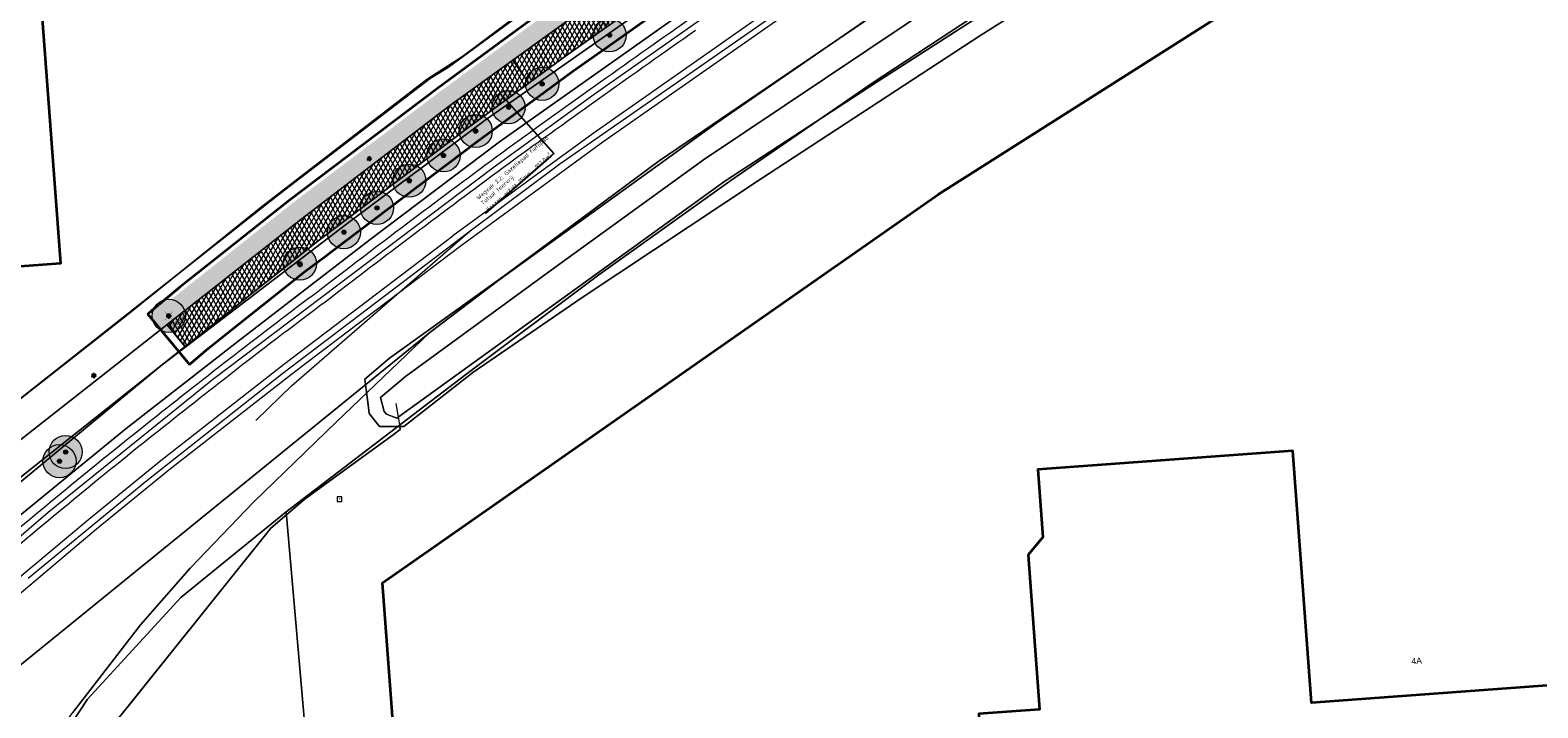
# Model space of a CAD drawing. Header units: millimetres. Extents: x 162876 to 168130, y 402614 to 405602.
# Tile 26 of 256: x 164183 to 164365, y 403235 to 403317. Entities that reach past the tile are written whole.
import ezdxf
from ezdxf import colors
from ezdxf.entities.mleader import LeaderData, LeaderLine
from ezdxf.enums import TextEntityAlignment as Align
from ezdxf.math import Vec2, Vec3

# ---------------------------------------------------------------- set-up
doc = ezdxf.new("R2010")
doc.units = ezdxf.units.MM
for name, color, linetype, lineweight in [('X-CA190022.004-UO-BGT_Ondergrond$0$GE_201_SHDHek_Lijn_GEM', 253, 'X-CA190022.004-UO-BGT_Ondergrond$0$Hekwerk', 9), ('X-CA190022.004-UO-BGT_Ondergrond$0$GE_244_Taludlijn_Lijn_GEM', 253, 'Continuous', 9), ('X-CA190022.004-UO-BGT_Ondergrond$0$GE_251_SPRTrein_as_Lijn_GEM', 253, 'Continuous', 9), ('X-CA190022.004-UO-BGT_Ondergrond$0$GE_316_WGDFietspad_Vlak_GEM', 253, 'Continuous', 9), ('X-CA190022.004-UO-BGT_Ondergrond$0$GE_322_WGDInrit_Vlak_GEM', 253, 'Continuous', 9), ('X-CA190022.004-UO-BGT_Ondergrond$0$GE_367_OWGBerm_groenvoorziening_grasenk_GEM', 253, 'Continuous', 9), ('X-CA190022.004-UO-BGT_Ondergrond$0$GE_401_OTDErf_Vlak_GEM', 253, 'Continuous', 9), ('X-CA190022.004-UO-BGT_Ondergrond$0$GE_421_OTDHalfverhard_gravel_Vlak_GEM', 253, 'Continuous', 9), ('X-CA190022.004-UO-BGT_Ondergrond$0$GE_4502_GBKN_Huisnummer_Lijn_GEM', 7, 'Continuous', 9), ('X-CA190022.004-UO-BGT_Ondergrond$0$GE_504_WTDWaterloop_sloot_Vlak_GEM', 253, 'Continuous', 9), ('X-CA190022.004-UO-BGT_Ondergrond$0$GE_541_OWTOever_slootkant_Vlak_GEM', 253, 'Continuous', 9), ('X-CA190022.004-UO-BGT_Ondergrond$0$GE_601_PNDgrondvlakpand_Vlak_MV_GEM', 34, 'Continuous', 35), ('X-CA190022.004-UO-BGT_Ondergrond$0$GE_861_PALLichtmast_Punt_GEM', 202, 'Continuous', 25), ('X-CA190022.004-UO-BGT_Ondergrond$0$GE_885_PutInspectieofRioolput_Punt_GEM', 253, 'Continuous', 9), ('X-CA190022.004-UO-BGT_Ondergrond$0$N-WE-RI-PUT_INSPECTIE-S', 253, 'Continuous', 9), ('X-CA190022.004-UO-GZM_Werkgrens$0$N-WE-KG-GRENS_SYSTEEMGRENS-G', 7, 'X-CA190022.004-UO-GZM_Werkgrens$0$KG-OG', 35), ('X-CA190022.004-UO-KAD_Percelen$0$B-WE-KG-GRENS_PERCEEL-GV', 150, 'Continuous', 9), ('X-CA190022.004-UO-OPB_Opbreek_v0.1$0$V-WE-VH-VERHARDING_ASFALT_ZAAGSNEDE-G', 1, 'X-CA190022.004-UO-OPB_Opbreek_v0.1$0$VH-ZAAGSNEDE', 25), ('X-CA190022.004-UO-OPB_Opbreek_v0.1$0$X-XX-AL-T25- LEADER ASFALT', 7, 'Continuous', 25)]:
    doc.layers.add(name, color=color, linetype=linetype, lineweight=lineweight)
for name, color, linetype in [('X-CA190022.004-UO-DWM_Beplanting_v0.1$0$B-WE-GR-BOOM-S AFKOMSTIG UIT BOMENBESTAND GEMEENTE', 252, 'Continuous'), ('X-CA190022.004-UO-DWM_Beplanting_v0.1$0$B-WE-GR-BOOM-S AFKOMSTIG UIT DTM_v0.4', 252, 'Continuous'), ('X-CA190022.004-UO-DWM_Beplanting_v0.1$0$V-WE-GR-BOOM-S', 1, 'Continuous'), ('X-CA190022.004-UO-DWM_Beplanting_v0.1$0$X-XX-AL-T18- DIAMETER TE ROOIEN BOOM 0-25 cm', 10, 'Continuous')]:
    doc.layers.add(name, color=color, linetype=linetype)
doc.layers.add('X-CA190022.004-UO-OPB_Opbreek_v0.1$0$V-WE-GR-GRAS-V', color=7, linetype='Continuous', lineweight=18, true_color=0x67a552, transparency=0.5)
doc.layers.add('X-CA190022.004-UO-OPB_Opbreek_v0.1$0$V-WE-VH-VERHARDING_ASFALT-A-200 DEKLAAG FREZEN', color=32, linetype='Continuous', lineweight=18, transparency=0.5)
doc.styles.add('X-CA190022.004-UO-BGT_Ondergrond$0$BGT_NAR', font='arial.ttf', dxfattribs={"height": 1})
doc.styles.add('X-CA190022.004-UO-BGT_Ondergrond$0$NLCS-ISO', font='NLCS-ISO.ttf')
doc.styles.add('X-CA190022.004-UO-DWM_Beplanting_v0.1$0$NLCS-ISO-M250-T18', font='NLCS-ISO.ttf', dxfattribs={"height": 0.45})
doc.styles.add('X-CA190022.004-UO-OPB_Opbreek_v0.1$0$NLCS-ISO-M200-T25', font='NLCS-ISO.ttf', dxfattribs={"height": 0.5})
doc.linetypes.add('X-CA190022.004-UO-BGT_Ondergrond$0$Hekwerk', pattern='A,5,-1.5,[2,dgnlstyle-Veghel.shx,S=0.007937,R=0,X=0,Y=0],-1.5', length=8)
doc.linetypes.add('X-CA190022.004-UO-GZM_Werkgrens$0$KG-OG', pattern='A,5.5,-1.5,[2,NLCS.SHX,S=0.5,R=0,X=0,Y=0],-1.5', length=8.5)
doc.linetypes.add('X-CA190022.004-UO-OPB_Opbreek_v0.1$0$VH-ZAAGSNEDE', pattern='A,1e-05,-2.54,[181,NLCS.SHX,S=2.54,R=0,X=-2.54,Y=0],-5.08,[181,NLCS.SHX,S=2.54,R=180,X=2.54,Y=0],-2.54', length=10.16001)

# ---------------------------------------------------------------- blocks, each defined once
blk = doc.blocks.new('X-CA190022.004-UO-BGT_Ondergrond$0$SRI-PUT_INSPECTIEPUT_RIOOLPUT-SO')
at = {"color": 0, "linetype": 'ByBlock', "lineweight": 18}
blk.add_lwpolyline([(-1.12, -1.12), (1.12, -1.12), (1.12, 1.12), (-1.12, 1.12)], close=True, dxfattribs=at)
at = {"color": 0, "linetype": 'ByBlock', "lineweight": 18, "style": 'X-CA190022.004-UO-BGT_Ondergrond$0$NLCS-ISO'}
blk.add_text('r', height=1.5, dxfattribs=at).set_placement((0, 0.28), align=Align.MIDDLE_CENTER)
blk = doc.blocks.new('X-CA190022.004-UO-BGT_Ondergrond$0$IMGEOInspectierioolput')
at = {"layer": 'X-CA190022.004-UO-BGT_Ondergrond$0$N-WE-RI-PUT_INSPECTIE-S', "xscale": 10, "yscale": 10, "zscale": 10}
blk.add_blockref('X-CA190022.004-UO-BGT_Ondergrond$0$SRI-PUT_INSPECTIEPUT_RIOOLPUT-SO', (0, 0), dxfattribs=at)
blk = doc.blocks.new('X-CA190022.004-UO-BGT_Ondergrond$0$N-SIE-WEG_LICHTMAST-SO')
h = blk.add_hatch(color=256)
h.paths.add_polyline_path([(1.2, 0.5, 0.658505), (-1.2, 0.5)])
h.paths.add_polyline_path([(-1.2, -0.5, 0.658505), (1.2, -0.5)])
at = {"flags": 128}
for points in [[(-2.2, 1.3), (-1.1, 0.6)], [(-1.2, 0.5), (1.2, 0.5)], [(0, 1.3), (0, 2.5)], [(1.1, 0.6), (2.2, 1.3)], [(-2.2, -1.3), (-1.1, -0.6)], [(-1.2, -0.5), (1.2, -0.5)], [(0, -1.3), (0, -2.5)], [(2.2, -1.3), (1.1, -0.6)]]:
    blk.add_lwpolyline(points, dxfattribs=at)
at = {"ltscale": 0.5}
blk.add_circle((0, 0), 1.27, dxfattribs=at)
at = {"style": 'X-CA190022.004-UO-BGT_Ondergrond$0$NLCS-ISO'}
blk.add_attdef('TYPE', text='', height=1.8, dxfattribs=at).set_placement((0, 2.5), align=Align.BOTTOM_CENTER)
blk = doc.blocks.new('X-CA190022.004-UO-BGT_Ondergrond$0$IMGEOLichtmastpaal')
at = {"xscale": 5, "yscale": 5, "zscale": 5}
blk.add_blockref('X-CA190022.004-UO-BGT_Ondergrond$0$N-SIE-WEG_LICHTMAST-SO', (0, 6.4), dxfattribs=at)
blk = doc.blocks.new('X-CA190022.004-UO-DWM_Beplanting_v0.1$0$SGR-BOOM_01-SO')
at = {"linetype": 'ByBlock', "lineweight": 18}
h = blk.add_hatch(color=0, dxfattribs=at)
h.dxf.hatch_style = 1
edge = h.paths.add_edge_path()
edge.add_arc((0, 0), 0.25, 0, 360)
at = {"color": 0, "linetype": 'ByBlock', "lineweight": 18}
for radius in [2, 0.25]:
    blk.add_circle((0, 0), radius, dxfattribs=at)
blk = doc.blocks.new('X-CA190022.004-UO-DWM_Beplanting_v0.1$0$IMGEOBoom')
at = {"transparency": 33554457}
h = blk.add_hatch(color=256, dxfattribs=at)
h.dxf.hatch_style = 1
edge = h.paths.add_edge_path()
edge.add_arc((0, 0), 100, 0, 360)
edge = h.paths.add_edge_path(flags=17)
edge.add_arc((0, 0), 12.5, 0, 360)
h = blk.add_hatch()
h.set_pattern_fill('ANGLE', color=256)
h.set_pattern_definition([(0, (0, 0), (0, 6.985), [5.08, -1.905]), (90, (0, 0), (-6.985, 4e-16), [5.08, -1.905])])
edge = h.paths.add_edge_path(flags=17)
edge.add_arc((0, 0), 12.5, 0, 360)
at = {"xscale": 50, "yscale": 50, "zscale": 50}
blk.add_blockref('X-CA190022.004-UO-DWM_Beplanting_v0.1$0$SGR-BOOM_01-SO', (0, 0), dxfattribs=at)
blk = doc.blocks.new('X-CA190022.004-UO-DWM_Beplanting_v0.1$0$Te verwijderen boom')
at = {"ltscale": 0.1, "const_width": 0.05, "flags": 128}
for points in [[(-0.53, 0.53), (0.53, -0.53)], [(0.53, 0.53), (-0.53, -0.53)]]:
    blk.add_lwpolyline(points, dxfattribs=at)

msp = doc.modelspace()

# ---------------------------------------------------------------- hatches: boundary and pattern name
at = {"layer": 'X-CA190022.004-UO-OPB_Opbreek_v0.1$0$V-WE-GR-GRAS-V'}
h = msp.add_hatch(color=256, dxfattribs=at)
h.dxf.hatch_style = 1
edge = h.paths.add_edge_path()
edge.add_line((164198.494, 403282.633), (164199.761, 403281.076))
edge.add_line((164199.761, 403281.076), (164215.89, 403293.75))
edge.add_line((164215.89, 403293.75), (164233.83, 403307.49))
edge.add_line((164233.83, 403307.49), (164241.48, 403312.985))
edge.add_line((164241.48, 403312.985), (164250.861, 403319.723))
edge.add_line((164250.861, 403319.723), (164258.18, 403324.98))
edge.add_line((164258.18, 403324.98), (164274.64, 403336.2))
edge.add_line((164274.64, 403336.2), (164297.05, 403350.58))
edge.add_line((164297.05, 403350.58), (164320.04, 403364.53))
edge.add_line((164320.04, 403364.53), (164331.41, 403371.01))
edge.add_line((164331.41, 403371.01), (164357.53, 403385.53))
edge.add_line((164357.53, 403385.53), (164366.62, 403390.14))
edge.add_line((164366.62, 403390.14), (164389.014, 403401.122))
edge.add_line((164389.014, 403401.122), (164392.63, 403402.895))
edge.add_line((164392.63, 403402.895), (164397.33, 403405.2))
edge.add_line((164397.33, 403405.2), (164445.43, 403428.64))
edge.add_line((164445.43, 403428.64), (164451.991, 403431.556))
edge.add_line((164451.991, 403431.556), (164460.333, 403435.32))
edge.add_line((164460.333, 403435.32), (164469.683, 403439.613))
edge.add_line((164469.683, 403439.613), (164469.616, 403439.778))
edge.add_line((164469.616, 403439.778), (164470.109, 403439.979))
edge.add_arc((164469.788, 403440.766), 0.85, 292.20692, 423.33687)
edge.add_arc((164467.533, 403436.303), 5.85, 63.21206, 115.37669)
edge.add_line((164465.025, 403441.589), (164464.623, 403441.398))
edge.add_line((164464.623, 403441.398), (164465.583, 403439.374))
edge.add_line((164465.583, 403439.374), (164433.189, 403424.212))
edge.add_arc((164443.54, 403385.949), 39.638, 105.1369, 116.32201)
edge.add_line((164425.964, 403421.477), (164425.967, 403421.472))
edge.add_line((164425.967, 403421.472), (164396.651, 403407.199))
edge.add_line((164396.651, 403407.199), (164370.322, 403394.225))
edge.add_line((164370.322, 403394.225), (164348.121, 403382.407))
edge.add_line((164348.121, 403382.407), (164330.425, 403372.846))
edge.add_line((164330.425, 403372.846), (164319.162, 403366.391))
edge.add_line((164319.162, 403366.391), (164296.168, 403352.517))
edge.add_line((164296.168, 403352.517), (164273.361, 403337.807))
edge.add_line((164273.361, 403337.807), (164265.474, 403332.533))
edge.add_line((164265.474, 403332.533), (164256.88, 403326.629))
edge.add_line((164256.88, 403326.629), (164249.633, 403321.48))
edge.add_line((164249.633, 403321.48), (164244.343, 403317.721))
edge.add_line((164244.343, 403317.721), (164240.156, 403314.657))
edge.add_line((164240.156, 403314.657), (164232.707, 403309.203))
edge.add_line((164232.707, 403309.203), (164214.782, 403295.659))
edge.add_line((164214.782, 403295.659), (164201.6, 403285.197))
edge.add_arc((164265.938, 403204.125), 103.5, 128.43539, 130.66509)
at = {"layer": 'X-CA190022.004-UO-OPB_Opbreek_v0.1$0$V-WE-VH-VERHARDING_ASFALT-A-200 DEKLAAG FREZEN'}
h = msp.add_hatch(dxfattribs=at)
h.set_pattern_fill('AVH-ASFALT', color=256, scale=0.5, pattern_type=2)
h.set_pattern_definition([(60, (0, 0), (-0.4330127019, 0.25), []), (120, (0, 0), (-0.4330127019, -0.25), [])])
h.paths.add_polyline_path([(164260.03, 403322.12), (164268.56, 403327.98), (164276.38, 403333.21), (164299.08, 403347.85), (164321.95, 403361.65), (164333.1, 403368.04), (164350.72, 403377.56), (164372.83, 403389.33), (164399.07, 403402.26), (164428.392, 403416.535), (164426.876, 403419.598), (164397.33, 403405.2), (164392.63, 403402.895), (164389.014, 403401.122), (164366.62, 403390.14), (164357.53, 403385.53), (164331.41, 403371.01), (164320.04, 403364.53), (164297.05, 403350.58), (164274.64, 403336.2), (164258.18, 403324.98), (164250.861, 403319.723), (164241.48, 403312.985), (164233.83, 403307.49), (164215.89, 403293.75), (164199.772, 403281.084), (164199.761, 403281.075), (164201.916, 403278.427), (164218.15, 403291.31), (164235.99, 403304.79), (164243.405, 403310.219), (164247.56, 403313.26), (164252.819, 403316.997)])

# ---------------------------------------------------------------- linework, layer by layer
at = {"layer": 'X-CA190022.004-UO-BGT_Ondergrond$0$GE_201_SHDHek_Lijn_GEM'}
for p, q in [((164235.52, 403313.512), (164245.67, 403321.126)), ((164231.111, 403310.634), (164235.52, 403313.512)), ((164211.087, 403295.268), (164231.111, 403310.634)), ((164194.84, 403282.196), (164211.087, 403295.268)), ((164179.494, 403270.177), (164194.84, 403282.196)), ((164227.349, 403271.545), (164227.629, 403269.926)), ((164227.888, 403268.434), (164227.015, 403267.798)), ((164227.629, 403269.926), (164227.824, 403268.802)), ((164227.824, 403268.802), (164227.882, 403268.47)), ((164227.882, 403268.47), (164227.888, 403268.434)), ((164227.015, 403267.798), (164221.145, 403263.518)), ((164221.145, 403263.518), (164216.401, 403260.06)), ((164216.401, 403260.06), (164212.253, 403256.524)), ((164212.253, 403256.524), (164173.052, 403207.658))]:
    msp.add_line(p, q, dxfattribs=at)
at = {"layer": 'X-CA190022.004-UO-BGT_Ondergrond$0$GE_244_Taludlijn_Lijn_GEM'}
for p, q in [((164224.258, 403291.345), (164208.266, 403279.037)), ((164208.266, 403279.037), (164194.822, 403268.535)), ((164194.822, 403268.535), (164179.256, 403255.889))]:
    msp.add_line(p, q, dxfattribs=at)
at = {"layer": 'X-CA190022.004-UO-BGT_Ondergrond$0$GE_251_SPRTrein_as_Lijn_GEM'}
for p, q in [((164273.52, 403319.77), (164251.18, 403304.15)), ((164251.313, 403308.883), (164264.832, 403318.366)), ((164252.35, 403303.12), (164274.39, 403318.54)), ((164213.79, 403276.26), (164234.24, 403291.8)), ((164216.653, 403276.538), (164235.1, 403290.55)), ((164199.01, 403264.72), (164213.79, 403276.26)), ((164214.76, 403275.1), (164216.653, 403276.538)), ((164185.407, 403258.472), (164205.244, 403274.443)), ((164197.279, 403262.276), (164213.571, 403275.106)), ((164199.96, 403263.57), (164214.76, 403275.1)), ((164210.449, 403269.501), (164214.757, 403273.708)), ((164190.3, 403257.63), (164199.01, 403264.72)), ((164191.24, 403256.43), (164199.96, 403263.57)), ((164182.968, 403250.486), (164197.279, 403262.276)), ((164167.601, 403243.23), (164185.407, 403258.472)), ((164181.211, 403250.014), (164190.3, 403257.63)), ((164177.38, 403244.79), (164191.24, 403256.43))]:
    msp.add_line(p, q, dxfattribs=at)
for centre, radius, start, end in [((164708.946, 402629.518), 819.036, 126.77988, 128.555501), ((164652.446, 402695.987), 731.847, 128.339808, 130.39874)]:
    msp.add_arc(centre, radius, start, end, dxfattribs=at)
at = {"layer": 'X-CA190022.004-UO-BGT_Ondergrond$0$GE_251_SPRTrein_as_Lijn_GEM', "extrusion": (0, 0, -1)}
for centre, radius, start, end in [((-164708.81, 402629.734), 817.282, 51.442262, 53.219338), ((-164650.76, 402698.035), 727.695, 49.597293, 51.664505)]:
    msp.add_arc(centre, radius, start, end, dxfattribs=at)
at = {"layer": 'X-CA190022.004-UO-BGT_Ondergrond$0$GE_316_WGDFietspad_Vlak_GEM', "flags": 128}
msp.add_lwpolyline([(164252.819, 403316.997), (164247.56, 403313.26), (164243.405, 403310.219), (164241.48, 403312.985), (164250.861, 403319.723), (164252.819, 403316.997)], dxfattribs=at)
at = {"layer": 'X-CA190022.004-UO-BGT_Ondergrond$0$GE_322_WGDInrit_Vlak_GEM', "flags": 128}
msp.add_lwpolyline([(164453.34, 403243.92), (164459.164, 403239.041), (164462.106, 403236.523), (164463.122, 403236.704), (164463.73, 403231.629), (164462.101, 403231.511), (164383.424, 403225.85), (164300.092, 403219.713), (164300.059, 403220.145), (164273.507, 403218.137), (164272.587, 403230.678), (164297.797, 403232.527), (164297.717, 403234.125), (164305.028, 403234.668), (164303.66, 403253.318), (164305.46, 403255.426), (164304.86, 403263.604), (164335.639, 403265.866), (164337.868, 403235.458), (164453.34, 403243.92)], dxfattribs=at)
at = {"layer": 'X-CA190022.004-UO-BGT_Ondergrond$0$GE_401_OTDErf_Vlak_GEM', "flags": 128}
msp.add_lwpolyline([(164186.863, 403288.439), (164146.767, 403285.491), (164148.907, 403256.384), (164134.246, 403249.587), (164131.672, 403284.379), (164131.618, 403285.109), (164126.845, 403349.528), (164146.794, 403350.965), (164146.65, 403353.244), (164160.316, 403354.248), (164160.834, 403346.968), (164163.141, 403345.04), (164170.389, 403345.532), (164170.987, 403337.746), (164183.122, 403338.64), (164183.49, 403333.654), (164186.863, 403288.439)], dxfattribs=at)
at = {"layer": 'X-CA190022.004-UO-BGT_Ondergrond$0$GE_601_PNDgrondvlakpand_Vlak_MV_GEM', "flags": 128}
msp.add_lwpolyline([(164183.49, 403333.654), (164186.863, 403288.439), (164146.767, 403285.491), (164131.672, 403284.379), (164131.618, 403285.109), (164126.845, 403349.528), (164146.794, 403350.965), (164146.65, 403353.244), (164160.316, 403354.248), (164160.834, 403346.968), (164163.141, 403345.04), (164170.389, 403345.532), (164170.987, 403337.746), (164183.122, 403338.64), (164183.49, 403333.654)], dxfattribs=at)
at = {"layer": 'X-CA190022.004-UO-KAD_Percelen$0$B-WE-KG-GRENS_PERCEEL-GV', "flags": 128}
for points in [[(164181.925, 403225.107), (164185.814, 403230.832), (164188.373, 403234.293), (164196.549, 403244.865), (164202.543, 403251.699), (164210.181, 403259.676), (164220.175, 403269.341), (164231.465, 403280.122), (164172.261, 403232.128)], [(164147.819, 403048.593), (164230.349, 403054.259), (164226.538, 403101.604), (164224.262, 403130.994), (164218.454, 403206.993), (164217.745, 403216.986), (164214.13, 403258.511), (164201.383, 403248.159), (164190.129, 403235.878), (164178.848, 403218.754)]]:
    msp.add_lwpolyline(points, dxfattribs=at)
at = {"layer": 'X-CA190022.004-UO-OPB_Opbreek_v0.1$0$V-WE-VH-VERHARDING_ASFALT_ZAAGSNEDE-G', "ltscale": 0.02, "flags": 128}
msp.add_lwpolyline([(164199.761, 403281.076), (164201.916, 403278.427)], dxfattribs=at)

# ---------------------------------------------------------------- block references
at = {"layer": 'X-CA190022.004-UO-BGT_Ondergrond$0$GE_861_PALLichtmast_Punt_GEM', "xscale": 0.025, "yscale": 0.025, "zscale": 0.025}
for p in [(164224.156, 403300.935), (164215.806, 403288.161), (164190.899, 403274.789)]:
    msp.add_blockref('X-CA190022.004-UO-BGT_Ondergrond$0$IMGEOLichtmastpaal', p, dxfattribs=at)
at = {"layer": 'X-CA190022.004-UO-BGT_Ondergrond$0$GE_885_PutInspectieofRioolput_Punt_GEM', "xscale": 0.025, "yscale": 0.025, "zscale": 0.025}
msp.add_blockref('X-CA190022.004-UO-BGT_Ondergrond$0$IMGEOInspectierioolput', (164220.561, 403260.016), dxfattribs=at)
at = {"layer": 'X-CA190022.004-UO-DWM_Beplanting_v0.1$0$B-WE-GR-BOOM-S AFKOMSTIG UIT BOMENBESTAND GEMEENTE', "xscale": 0.02, "yscale": 0.02, "zscale": 0.02}
for p in [(164253.159, 403315.995), (164233.106, 403301.493), (164228.982, 403298.439), (164225.077, 403295.158), (164221.088, 403292.233), (164215.762, 403288.427)]:
    msp.add_blockref('X-CA190022.004-UO-DWM_Beplanting_v0.1$0$IMGEOBoom', p, dxfattribs=at)
at = {"layer": 'X-CA190022.004-UO-DWM_Beplanting_v0.1$0$B-WE-GR-BOOM-S AFKOMSTIG UIT DTM_v0.4', "linetype": 'ByBlock', "lineweight": -2, "xscale": 0.02, "yscale": 0.02, "zscale": 0.02}
for p in [(164199.954, 403282.14, 9.005), (164186.758, 403264.606, 8.78), (164187.495, 403265.72, 8.847)]:
    msp.add_blockref('X-CA190022.004-UO-DWM_Beplanting_v0.1$0$IMGEOBoom', p, dxfattribs=at)
at = {"layer": 'X-CA190022.004-UO-DWM_Beplanting_v0.1$0$V-WE-GR-BOOM-S'}
msp.add_blockref('X-CA190022.004-UO-DWM_Beplanting_v0.1$0$Te verwijderen boom', (164199.954, 403282.14, 9.005), dxfattribs=at)

# ---------------------------------------------------------------- texts
at = {"layer": 'X-CA190022.004-UO-BGT_Ondergrond$0$GE_4502_GBKN_Huisnummer_Lijn_GEM', "style": 'X-CA190022.004-UO-BGT_Ondergrond$0$BGT_NAR'}
msp.add_text('4A', height=0.75, rotation=4.2, dxfattribs=at).set_placement((164350.569, 403240.525), align=Align.MIDDLE_CENTER)
at = {"layer": 'X-CA190022.004-UO-DWM_Beplanting_v0.1$0$X-XX-AL-T18- DIAMETER TE ROOIEN BOOM 0-25 cm', "insert": (164200.311, 403281.069), "char_height": 0.45, "attachment_point": 1, "rotation": 41.19, "style": 'X-CA190022.004-UO-DWM_Beplanting_v0.1$0$NLCS-ISO-M250-T18'}
msp.add_mtext_dynamic_manual_height_columns('%%C20cm', width=0.45, gutter_width=2.25, heights=[0], dxfattribs=at)

# ---------------------------------------------------------------- next in the draw order: leaders
at = {"layer": 'X-CA190022.004-UO-OPB_Opbreek_v0.1$0$X-XX-AL-T25- LEADER ASFALT'}
ml = msp.add_multileader_mtext('Standard', dxfattribs=at)
ml.set_content('\\A1;Wegvak 2.2; Gazellepad fietspad\\PTotaal teervrij:\\PFrezen asfalt 25mm:  917.0m{\\H0.7x;\\S2^ ;}', color=256, style='X-CA190022.004-UO-OPB_Opbreek_v0.1$0$NLCS-ISO-M200-T25')
ml.set_leader_properties(color=256, linetype='ByLayer', lineweight=-1)
ml.build(insert=Vec2(0, 0))
ml.multileader.update_dxf_attribs({"text_left_attachment_type": 5, "text_right_attachment_type": 5, "dogleg_length": 0.5, "arrow_head_size": 0.5})
ctx = ml.context
ctx.base_point, ctx.char_height, ctx.arrow_head_size, ctx.landing_gap_size, ctx.plane_origin, ctx.plane_x_axis, ctx.plane_y_axis = Vec3(164238.354, 403294.64), 0.5, 0.5, 0.18, Vec3(164188.171, 403328.244), Vec3(0.7525299, 0.6585581), Vec3(-0.6585581, 0.7525299)
ctx.left_attachment, ctx.right_attachment = 5, 5
notes = []
notes.append((ctx, [(1, (1, 1, 0), (164246.433, 403301.71), (-0.7525299, -0.6585581), 0.5, [(0, [(164239.977, 403308.94)], 0, [])])]))
ctx.mtext.insert, ctx.mtext.text_direction, ctx.mtext.rotation, ctx.mtext.flow_direction = Vec3(164236.997, 403296.464), Vec3(0.7525299, 0.6585581), 0.7189011, 5
ctx.mtext.has_bg_fill, ctx.mtext.bg_color, ctx.mtext.bg_scale_factor, ctx.mtext.bg_transparency, ctx.mtext.use_window_bg_color = 1, -1027028792, 1.5, 0, 1
for ctx, leaders in notes:
    for number, flags, end, landing, length, lines in leaders:
        leader = LeaderData()
        leader.index, (leader.has_last_leader_line, leader.has_dogleg_vector, leader.attachment_direction) = number, flags
        leader.last_leader_point, leader.dogleg_vector, leader.dogleg_length = Vec3(end), Vec3(landing), length
        for number, points, colour, breaks in lines:
            line = LeaderLine()
            line.index, line.vertices, line.color, line.breaks = number, Vec3.list(points), colors.encode_raw_color(colour), breaks
            leader.lines.append(line)
        ctx.leaders.append(leader)

# ---------------------------------------------------------------- next in the draw order: linework, layer by layer
at = {"layer": 'X-CA190022.004-UO-BGT_Ondergrond$0$GE_244_Taludlijn_Lijn_GEM'}
for p, q in [((164265.634, 403321.347), (164239.848, 403303.124)), ((164239.848, 403303.124), (164224.258, 403291.345))]:
    msp.add_line(p, q, dxfattribs=at)
at = {"layer": 'X-CA190022.004-UO-BGT_Ondergrond$0$GE_251_SPRTrein_as_Lijn_GEM'}
for p, q in [((164247.133, 403300.457), (164279.194, 403322.746)), ((164239.115, 403300.036), (164251.313, 403308.883)), ((164251.18, 403304.15), (164234.24, 403291.8)), ((164235.1, 403290.55), (164252.35, 403303.12)), ((164205.244, 403274.443), (164239.115, 403300.036)), ((164236.34, 403292.397), (164247.133, 403300.457)), ((164213.571, 403275.106), (164236.34, 403292.397)), ((164214.757, 403273.708), (164236.34, 403292.397))]:
    msp.add_line(p, q, dxfattribs=at)
for centre, radius, start, end in [((165238.411, 401924.296), 1701.175, 124.999434, 125.930946), ((165057.605, 402193.977), 1376.761, 126.424026, 127.548937)]:
    msp.add_arc(centre, radius, start, end, dxfattribs=at)
at = {"layer": 'X-CA190022.004-UO-BGT_Ondergrond$0$GE_251_SPRTrein_as_Lijn_GEM', "extrusion": (0, 0, -1)}
for centre, radius, start, end in [((-165252.761, 401904.168), 1724.394, 54.07565, 54.993642), ((-165055.813, 402196.33), 1372.303, 52.450098, 53.57756)]:
    msp.add_arc(centre, radius, start, end, dxfattribs=at)
at = {"layer": 'X-CA190022.004-UO-BGT_Ondergrond$0$GE_316_WGDFietspad_Vlak_GEM', "flags": 128}
msp.add_lwpolyline([(164218.15, 403291.31), (164183.17, 403263.55), (164179.581, 403260.655), (164177.34, 403263.403), (164180.78, 403266.16), (164215.89, 403293.75), (164233.83, 403307.49), (164241.48, 403312.985), (164243.405, 403310.219), (164235.99, 403304.79), (164218.15, 403291.31)], dxfattribs=at)
at = {"layer": 'X-CA190022.004-UO-BGT_Ondergrond$0$GE_367_OWGBerm_groenvoorziening_grasenk_GEM', "flags": 128}
for points in [[(164179.494, 403270.177), (164194.84, 403282.196), (164211.087, 403295.268), (164231.111, 403310.634), (164235.52, 403313.512), (164245.67, 403321.126), (164272.398, 403339.903), (164288.143, 403349.736), (164298.889, 403356.556), (164334.793, 403377.305), (164364.293, 403392.58), (164387.358, 403404.682), (164390.724, 403406.448), (164393.105, 403407.697), (164407.616, 403414.349), (164425.803, 403423.104), (164434.433, 403427.217), (164453.635, 403436.286), (164460.737, 403439.749), (164463.143, 403440.873), (164465.039, 403441.76)], [(164136.762, 403226.328), (164137.681, 403227.058), (164154.717, 403240.595), (164179.581, 403260.655), (164183.17, 403263.55), (164218.15, 403291.31), (164235.99, 403304.79), (164243.405, 403310.219), (164247.56, 403313.26), (164252.819, 403316.997), (164260.03, 403322.12), (164268.56, 403327.98), (164276.38, 403333.21), (164299.08, 403347.85), (164321.95, 403361.65), (164333.1, 403368.04), (164350.72, 403377.56), (164372.83, 403389.33), (164399.07, 403402.26), (164446.97, 403425.58), (164458.26, 403430.62), (164461.749, 403432.244), (164473.316, 403437.484)], [(164453.447, 403426.482), (164418.343, 403407.883), (164405.774, 403401.616), (164393.255, 403395.423), (164379.112, 403388.334), (164366.676, 403382.161), (164338.225, 403366.811), (164327.291, 403360.547), (164306.875, 403348.529), (164295.285, 403341.33), (164281.893, 403332.496), (164265.634, 403321.347), (164239.848, 403303.124), (164224.258, 403291.345), (164208.266, 403279.037), (164194.822, 403268.535), (164179.256, 403255.889), (164165.951, 403244.025), (164160.088, 403238.658), (164155.081, 403234.074), (164150.561, 403230.11), (164146.709, 403226.642), (164139.364, 403219.716), (164136.597, 403223.292)], [(164389.014, 403401.122), (164366.62, 403390.14), (164357.53, 403385.53), (164331.41, 403371.01), (164320.04, 403364.53), (164297.05, 403350.58), (164274.64, 403336.2), (164258.18, 403324.98), (164250.861, 403319.723), (164241.48, 403312.985), (164233.83, 403307.49), (164215.89, 403293.75), (164180.78, 403266.16), (164177.34, 403263.403), (164135.461, 403229.835)]]:
    msp.add_lwpolyline(points, dxfattribs=at)
at = {"layer": 'X-CA190022.004-UO-BGT_Ondergrond$0$GE_401_OTDErf_Vlak_GEM', "flags": 128}
for points in [[(164234.797, 403425.741), (164244.941, 403415.139), (164256.764, 403402.439), (164278.484, 403378.666), (164298.889, 403356.556), (164288.143, 403349.736), (164272.398, 403339.903), (164245.67, 403321.126), (164235.52, 403313.512), (164231.111, 403310.634), (164211.087, 403295.268), (164194.84, 403282.196), (164179.494, 403270.177)], [(164173.052, 403207.658), (164212.253, 403256.524), (164216.401, 403260.06), (164221.145, 403263.518), (164227.015, 403267.798), (164227.888, 403268.434), (164227.882, 403268.47), (164227.824, 403268.802), (164228.309, 403268.802), (164236.668, 403275.289), (164249.837, 403284.333), (164271.388, 403298.617), (164297.982, 403315.98), (164309.158, 403323.083), (164318.271, 403328.928), (164328.944, 403335.567), (164339.738, 403342.06), (164352.683, 403349.048), (164364.941, 403355.617), (164377.549, 403362.178)], [(164410.791, 403360.027), (164331.744, 403321.501), (164292.812, 403296.784), (164225.762, 403249.94), (164227.415, 403227.365)]]:
    msp.add_lwpolyline(points, dxfattribs=at)
at = {"layer": 'X-CA190022.004-UO-BGT_Ondergrond$0$GE_421_OTDHalfverhard_gravel_Vlak_GEM', "flags": 128}
for points in [[(164179.256, 403255.889), (164194.822, 403268.535), (164208.266, 403279.037), (164224.258, 403291.345), (164239.848, 403303.124), (164265.634, 403321.347), (164281.893, 403332.496), (164295.285, 403341.33), (164306.875, 403348.529), (164327.291, 403360.547), (164338.225, 403366.811), (164366.676, 403382.161), (164379.112, 403388.334), (164393.255, 403395.423), (164405.774, 403401.616), (164418.343, 403407.883), (164453.447, 403426.482), (164456.675, 403428.038), (164465.477, 403431.918), (164467.948, 403432.656), (164471.335, 403432.326), (164477.915, 403429.509), (164481.182, 403421.899)], [(164404.334, 403384.783), (164384.642, 403375.1), (164364.838, 403364.953), (164342.639, 403352.83), (164330.106, 403346.329), (164315.411, 403337.796), (164302.589, 403329.694), (164285.963, 403319.072), (164259.141, 403300.844), (164240.695, 403287.173), (164226.591, 403277.023), (164223.622, 403274.491), (164224.049, 403271.077), (164224.138, 403270.362), (164225.375, 403268.806), (164226.075, 403268.805), (164227.824, 403268.802), (164227.882, 403268.47), (164227.888, 403268.434), (164227.015, 403267.798), (164221.145, 403263.518), (164216.401, 403260.06), (164212.253, 403256.524), (164173.052, 403207.658)]]:
    msp.add_lwpolyline(points, dxfattribs=at)
at = {"layer": 'X-CA190022.004-UO-BGT_Ondergrond$0$GE_504_WTDWaterloop_sloot_Vlak_GEM', "flags": 128}
msp.add_lwpolyline([(164387.325, 403370.106), (164355.733, 403353.081), (164340.757, 403344.812), (164324.724, 403335.424), (164305.111, 403323.019), (164285.441, 403310.382), (164267.053, 403298.369), (164227.629, 403269.926), (164227.465, 403269.807), (164226.225, 403270.278), (164225.927, 403270.58), (164225.514, 403272.301), (164228.524, 403274.815), (164246.545, 403287.95), (164264.485, 403300.956), (164293.822, 403320.64), (164306.38, 403328.462), (164329.572, 403342.458), (164353.085, 403355.54), (164370.775, 403364.872)], dxfattribs=at)
at = {"layer": 'X-CA190022.004-UO-BGT_Ondergrond$0$GE_541_OWTOever_slootkant_Vlak_GEM', "flags": 128}
for points in [[(164370.775, 403364.872), (164353.085, 403355.54), (164329.572, 403342.458), (164306.38, 403328.462), (164293.822, 403320.64), (164264.485, 403300.956), (164246.545, 403287.95), (164228.524, 403274.815), (164225.514, 403272.301), (164225.927, 403270.58), (164226.225, 403270.278), (164227.465, 403269.807), (164227.629, 403269.926), (164267.053, 403298.369), (164285.441, 403310.382), (164305.111, 403323.019), (164324.724, 403335.424), (164340.757, 403344.812), (164355.733, 403353.081), (164387.325, 403370.106)], [(164309.158, 403323.083), (164297.982, 403315.98), (164271.388, 403298.617), (164249.837, 403284.333), (164236.668, 403275.289), (164228.309, 403268.802), (164227.824, 403268.802), (164226.075, 403268.805), (164225.375, 403268.806), (164224.138, 403270.362), (164224.049, 403271.077), (164223.622, 403274.491), (164226.591, 403277.023), (164240.695, 403287.173), (164259.141, 403300.844), (164285.963, 403319.072)]]:
    msp.add_lwpolyline(points, dxfattribs=at)
at = {"layer": 'X-CA190022.004-UO-BGT_Ondergrond$0$GE_601_PNDgrondvlakpand_Vlak_MV_GEM', "flags": 128}
msp.add_lwpolyline([(164451.064, 403357.976), (164458.98, 403249.35), (164459.34, 403244.36), (164453.748, 403243.95), (164453.34, 403243.92), (164337.868, 403235.458), (164335.639, 403265.866), (164304.86, 403263.604), (164305.46, 403255.426), (164303.66, 403253.318), (164305.028, 403234.668), (164297.717, 403234.125), (164297.797, 403232.527), (164272.587, 403230.678), (164261.787, 403229.886), (164227.415, 403227.365), (164225.762, 403249.94), (164292.812, 403296.784), (164331.744, 403321.501), (164410.791, 403360.027), (164450.697, 403362.962), (164451.064, 403357.976)], dxfattribs=at)
at = {"layer": 'X-CA190022.004-UO-GZM_Werkgrens$0$N-WE-KG-GRENS_SYSTEEMGRENS-G', "ltscale": 0.2, "flags": 128}
msp.add_lwpolyline([(164202.447, 403276.261, -0.0070141), (164204.684, 403278.194), (164207.732, 403280.631), (164216.351, 403287.471), (164219.004, 403289.434), (164219.375, 403289.729), (164237.184, 403303.185), (164244.587, 403308.605), (164248.73, 403311.638), (164253.977, 403315.367), (164261.175, 403320.48), (164269.682, 403326.324), (164277.478, 403331.538), (164300.139, 403346.153), (164322.964, 403359.926), (164334.073, 403366.292), (164351.665, 403375.797), (164373.742, 403387.55), (164399.95, 403400.464), (164429.28, 403414.743), (164430.124, 403415.141), (164430.948, 403415.506), (164431.777, 403415.846), (164432.615, 403416.161), (164433.462, 403416.453), (164434.316, 403416.72), (164435.176, 403416.962), (164436.043, 403417.179), (164436.306, 403417.259, -0.0998207), (164451.982, 403417.179, 0.1310872), (164471.53, 403420.948), (164482.533, 403426.243), (164490.693, 403418.8), (164492.586, 403419.707), (164495.404, 403416.53, -0.0101004), (164498.074, 403413.536), (164499.385, 403412.005), (164502.276, 403408.653), (164509.274, 403412.948), (164511.768, 403416.461), (164509.186, 403420.201, -0.1750361), (164509.321, 403422.135, -0.1801291), (164510.517, 403423.431), (164518.825, 403427.315), (164545.03, 403439.927), (164571.695, 403452.754), (164577.955, 403456.064), (164591.472, 403464.142), (164595.446, 403466.159), (164599.431, 403468.182), (164600.854, 403468.863), (164605.94, 403471.242), (164622.016, 403477.758), (164627.273, 403479.889), (164631.947, 403481.905), (164633.267, 403482.539, 0.0847777), (164642.609, 403485.38), (164759.332, 403541.386), (164770.974, 403544.815), (164773.272, 403545.397), (164787.887, 403542.29), (164789.899, 403542.38), (164793.252, 403543.048), (164800.24, 403546.814), (164803.671, 403549.366), (164804.774, 403550.36), (164806.983, 403547.387), (164807.907, 403546.199), (164811.87, 403549.281), (164810.953, 403550.46), (164809.512, 403552.406), (164808.343, 403553.575), (164810.024, 403555.089), (164807.827, 403558.012), (164809.834, 403559.516, 0.0871986), (164816.707, 403566.833, -0.1361887), (164825.151, 403574.239), (164897.952, 403609.34), (164931.093, 403625.32), (165054.784, 403684.96), (165123.155, 403717.926), (165148.566, 403730.033), (165175.654, 403740.478), (165188.146, 403744.824), (165187.632, 403748.092), (165185.258, 403754.932), (165180.038, 403753.689, 0.0278458), (165177.051, 403752.466), (165119.698, 403725.141), (165051.309, 403692.167), (164927.618, 403632.527), (164894.477, 403616.547), (164821.676, 403581.445, 0.1361887), (164810.016, 403571.218, -0.0871986), (164805.039, 403565.919), (164803.02, 403564.408), (164799.415, 403569.204), (164798.615, 403568.604), (164797.815, 403568.006), (164797.216, 403568.806), (164793.371, 403565.926), (164793.97, 403565.126), (164792.376, 403563.932), (164795.885, 403559.064, -0.2015476), (164780.097, 403554.057, 0.0756556), (164771.169, 403553.982, -0.0097546), (164764.075, 403552.536), (164754.286, 403547.799), (164747.474, 403544.606), (164708.34, 403525.583), (164686.218, 403515.365), (164675.148, 403509.865), (164663.524, 403504.258), (164644.327, 403495.071), (164639.493, 403492.723), (164638.201, 403492.127, -0.2018183), (164621.846, 403491.8, 0.2094979), (164598.58, 403490.973), (164556.157, 403470.566), (164536.299, 403461.008), (164516.318, 403451.408), (164508.232, 403447.512), (164500.187, 403443.642), (164497.203, 403443.008), (164495.09, 403442.274, 0.1307945), (164492.913, 403444.811), (164488.435, 403447.885), (164494.899, 403449.835), (164490.315, 403452.233), (164484.484, 403450.597, -0.0764268), (164479.748, 403454.723), (164478.799, 403455.857), (164474.918, 403452.962), (164457.343, 403473.566), (164451.257, 403468.374), (164465.519, 403451.653, -0.4842969), (164464.817, 403448.113), (164461.416, 403446.394), (164463.893, 403441.77), (164464.916, 403439.614), (164433.017, 403424.683, 0.0516596), (164425.3, 403421.703), (164396.431, 403407.648), (164370.094, 403394.67), (164347.884, 403382.848), (164330.182, 403373.283), (164318.908, 403366.822), (164295.903, 403352.941), (164273.086, 403338.225), (164265.193, 403332.947), (164256.594, 403327.039), (164249.344, 403321.888), (164244.05, 403318.127), (164239.86, 403315.06), (164232.409, 403309.604), (164214.476, 403296.054), (164201.289, 403285.589, 0.0121311), (164197.414, 403282.357)], format="xyb", close=True, dxfattribs=at)
at = {"layer": 'X-CA190022.004-UO-KAD_Percelen$0$B-WE-KG-GRENS_PERCEEL-GV', "flags": 128}
for points in [[(164393.545, 403407.844), (164337.189, 403378.787), (164334.483, 403377.392), (164299.052, 403356.496), (164273.154, 403340.046), (164255.91, 403328.301), (164245.795, 403321.035), (164233.7, 403312.125), (164231.526, 403310.793), (164213.433, 403296.956), (164211.161, 403295.172), (164178.172, 403269.146)], [(164178.172, 403269.146), (164211.161, 403295.172), (164213.433, 403296.956), (164231.526, 403310.793), (164233.7, 403312.125), (164245.795, 403321.035), (164255.91, 403328.301), (164273.154, 403340.046), (164245.885, 403369.524), (164243.593, 403372.003), (164234.809, 403381.503), (164212.653, 403405.463), (164190.554, 403385.054), (164182.753, 403377.839)], [(164387.566, 403395.736), (164360.621, 403382.207), (164347.324, 403375.205), (164334.113, 403367.893), (164320.335, 403360.055), (164304.887, 403350.779), (164289.711, 403341.221), (164272.653, 403329.946), (164238.284, 403305.867), (164221.441, 403293.245), (164198.991, 403276.105), (164166.021, 403248.875)], [(164166.021, 403248.875), (164198.991, 403276.105), (164221.441, 403293.245), (164238.284, 403305.867), (164272.653, 403329.946), (164289.711, 403341.221), (164304.887, 403350.779), (164320.335, 403360.055), (164334.113, 403367.893), (164347.324, 403375.205), (164360.621, 403382.207), (164387.566, 403395.736)], [(164172.261, 403232.128), (164231.465, 403280.122), (164239.956, 403286.545), (164266.101, 403305.436), (164285.655, 403318.879), (164300.875, 403328.796), (164316.027, 403338.203), (164330.341, 403346.655), (164343.747, 403354.336), (164363.145, 403364.918), (164374.895, 403370.972)], [(164374.895, 403370.972), (164363.145, 403364.918), (164343.747, 403354.336), (164330.341, 403346.655), (164316.027, 403338.203), (164300.875, 403328.796), (164285.655, 403318.879), (164266.101, 403305.436), (164239.956, 403286.545), (164231.465, 403280.122), (164220.175, 403269.341), (164210.181, 403259.676), (164202.543, 403251.699), (164196.549, 403244.865), (164188.373, 403234.293)], [(164178.848, 403218.754), (164190.129, 403235.878), (164201.383, 403248.159), (164214.13, 403258.511), (164235.818, 403275.048), (164251.857, 403287.067), (164267.784, 403298.445), (164284.985, 403310.301), (164302.186, 403321.636), (164317.093, 403330.96), (164327.091, 403336.771), (164345.274, 403347.596), (164358.377, 403354.762), (164371.136, 403361.559)]]:
    msp.add_lwpolyline(points, dxfattribs=at)
msp.add_lwpolyline([(164467.899, 403234.987), (164456.621, 403388.359), (164455.852, 403398.81), (164455.428, 403404.573), (164439.548, 403397.62), (164439.743, 403395.067), (164420.417, 403385.713), (164397.764, 403374.75), (164371.136, 403361.559), (164358.377, 403354.762), (164345.274, 403347.596), (164327.091, 403336.771), (164317.093, 403330.96), (164302.186, 403321.636), (164284.985, 403310.301), (164267.784, 403298.445), (164251.857, 403287.067), (164235.818, 403275.048), (164214.13, 403258.511), (164217.745, 403216.986), (164299.737, 403222.886)], close=True, dxfattribs=at)

# ---------------------------------------------------------------- next in the draw order: block references
at = {"layer": 'X-CA190022.004-UO-DWM_Beplanting_v0.1$0$B-WE-GR-BOOM-S AFKOMSTIG UIT BOMENBESTAND GEMEENTE', "xscale": 0.02, "yscale": 0.02, "zscale": 0.02}
for p in [(164245.012, 403310.12), (164240.963, 403307.314), (164237, 403304.439)]:
    msp.add_blockref('X-CA190022.004-UO-DWM_Beplanting_v0.1$0$IMGEOBoom', p, dxfattribs=at)

doc.saveas('drawing.dxf')
